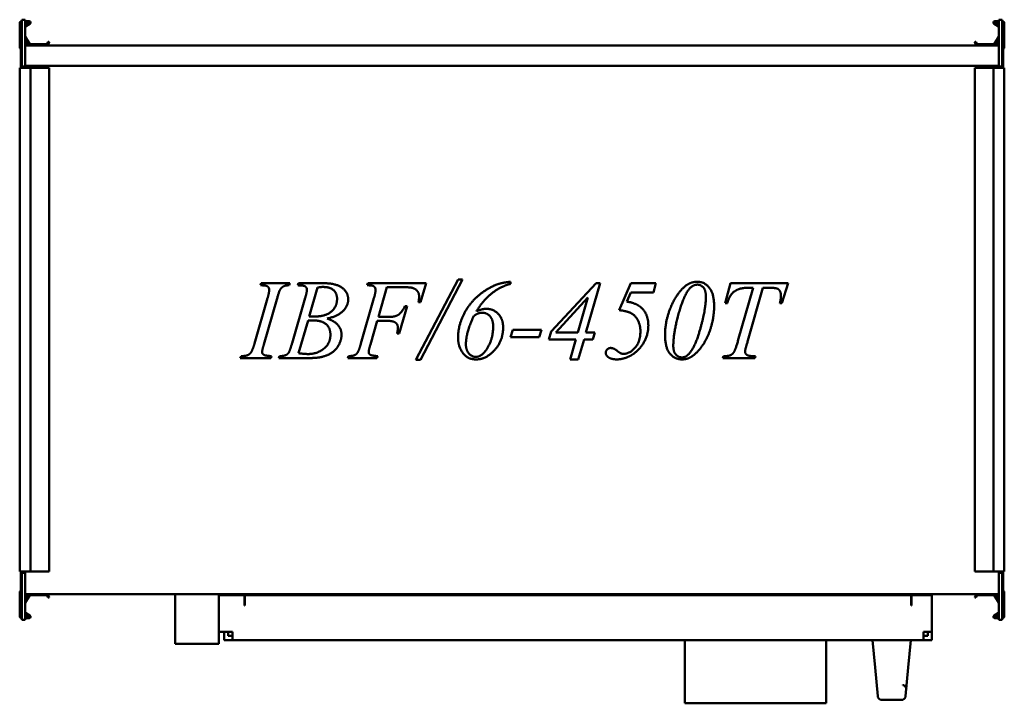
# Model space of a CAD drawing. Header units: millimetres. Extents: x 478 to 1202, y 343 to 845.
import ezdxf

# ---------------------------------------------------------------- set-up
doc = ezdxf.new("R2010")
doc.units = ezdxf.units.MM
doc.header["$LTSCALE"] = 4
doc.layers.add('Widoczne (ISO)', color=7, linetype='Continuous', lineweight=50)

msp = doc.modelspace()

# ---------------------------------------------------------------- linework, layer by layer
at = {"layer": 'Widoczne (ISO)'}
for p, q in [((478.2, 825), (478.2, 842.8)), ((479.4, 844), (479.8, 844)), ((479.8, 845.2), (479.8, 810.7)), ((482.3, 845.2), (479.8, 845.2)), ((482.3, 810.7), (482.3, 845.2)), ((482.3, 844), (485.2, 844)), ((485.2, 843.2), (482.3, 843.2)), ((482.3, 841.09), (485.3, 842.83)), ((485.7, 842.13), (482.4, 840.23)), ((1197.6, 840.23), (1194.3, 842.13)), ((1194.7, 842.83), (1197.7, 841.09)), ((1194.8, 844), (1197.7, 844)), ((1197.7, 843.2), (1194.8, 843.2)), ((1197.7, 845.2), (1200.2, 845.2)), ((1197.7, 845.2), (1197.7, 810.7)), ((1200.2, 810.7), (1200.2, 845.2)), ((1200.2, 844), (1200.6, 844)), ((1201.8, 842.8), (1201.8, 825)), ((482.33, 832.86), (485.59, 827.2)), ((1194.41, 827.2), (1197.67, 832.86)), ((479, 831.2), (479, 810.7)), ((479.8, 831.2), (479, 831.2)), ((484.9, 826.8), (482.3, 831.31)), ((482.3, 828.2), (483.4, 828.2)), ((483.4, 826.6), (482.3, 826.6)), ((1197.7, 826.3), (482.3, 826.3)), ((485.77, 827.1), (498.06, 827.1)), ((498.24, 827.2), (499.18, 828.83)), ((499.87, 828.43), (498.93, 826.8)), ((499.45, 828.9), (499.8, 828.7)), ((1181.07, 826.8), (1180.13, 828.43)), ((1180.2, 828.7), (1180.55, 828.9)), ((1180.82, 828.83), (1181.76, 827.2)), ((1181.94, 827.1), (1194.23, 827.1)), ((1197.7, 831.31), (1195.1, 826.8)), ((1196.6, 828.2), (1197.7, 828.2)), ((1197.7, 826.6), (1196.6, 826.6)), ((1200.2, 831.2), (1201, 831.2)), ((1201, 831.2), (1201, 810.7)), ((479, 810.7), (479.8, 810.7)), ((479, 810.7), (479, 809.7)), ((479.8, 810.7), (482.3, 810.7)), ((481.5, 809.7), (481.5, 810.7)), ((1197.7, 811.3), (482.3, 811.3)), ((1200.2, 810.7), (1197.7, 810.7)), ((1198.5, 810.7), (1198.5, 809.7)), ((1201, 810.7), (1200.2, 810.7)), ((1201, 809.7), (1201, 810.7)), ((479.4, 809.7), (478.2, 809.7)), ((478.2, 809.7), (478.2, 439.7)), ((479.4, 809.7), (485.2, 809.7)), ((486.2, 809.7), (485.2, 809.7)), ((486.2, 809.7), (498.06, 809.7)), ((486.2, 809.7), (486.2, 439.7)), ((498.06, 809.7), (498.24, 809.7)), ((498.24, 809.7), (499.18, 809.7)), ((499.45, 809.7), (499.18, 809.7)), ((499.45, 809.7), (499.8, 809.7)), ((499.9, 809.7), (499.8, 809.7)), ((499.9, 809.7), (499.9, 439.7)), ((1180.1, 809.7), (1180.2, 809.7)), ((1180.1, 439.7), (1180.1, 809.7)), ((1180.55, 809.7), (1180.2, 809.7)), ((1180.55, 809.7), (1180.82, 809.7)), ((1181.76, 809.7), (1180.82, 809.7)), ((1181.94, 809.7), (1181.76, 809.7)), ((1193.8, 809.7), (1181.94, 809.7)), ((1193.8, 809.7), (1194.8, 809.7)), ((1193.8, 439.7), (1193.8, 809.7)), ((1200.6, 809.7), (1194.8, 809.7)), ((1200.6, 809.7), (1201.8, 809.7)), ((1201.8, 439.7), (1201.8, 809.7)), ((655.23, 650), (655.72, 651.48)), ((655.72, 651.48), (676.75, 651.48)), ((676.75, 651.48), (676.3, 650)), ((682.64, 650), (683.18, 651.48)), ((683.18, 651.48), (702.95, 651.48)), ((733.5, 650), (734, 651.48)), ((734, 651.48), (776.87, 651.48)), ((769.27, 595.22), (800.32, 654.18)), ((803.74, 654.18), (772.82, 595.22)), ((776.87, 651.48), (772.82, 637.6)), ((800.32, 654.18), (803.74, 654.18)), ((838.83, 652.6), (838.83, 651.03)), ((868.71, 615.98), (901.79, 651.48)), ((904.84, 651.48), (894.37, 615.31)), ((901.79, 651.48), (904.84, 651.48)), ((918.68, 631.75), (927.4, 651.48)), ((927.4, 651.48), (945.78, 651.48)), ((945.78, 651.48), (943.89, 644.79)), ((996.78, 636.88), (1000.64, 651.48)), ((1000.64, 651.48), (1042.88, 651.48)), ((1042.88, 651.48), (1038.34, 636.88)), ((697.06, 648.29), (690.95, 627.13)), ((748.11, 648.61), (741.82, 626.72)), ((759.21, 648.61), (748.11, 648.61)), ((927.31, 644.79), (924.3, 638.05)), ((943.89, 644.79), (927.31, 644.79)), ((1006.08, 609.15), (1017.31, 648.2)), ((1024.32, 648.2), (1013.36, 609.33)), ((1017.31, 648.2), (1014.17, 648.2)), ((1028.86, 648.2), (1024.32, 648.2)), ((650.78, 607.27), (660.35, 640.47)), ((667.18, 639.62), (657.66, 606.46)), ((678.42, 607.49), (688.03, 640.79)), ((729.01, 607.27), (738.54, 640.43)), ((772.82, 637.6), (771.29, 637.6)), ((895.85, 641.01), (872.17, 615.31)), ((888.44, 615.31), (895.85, 641.01)), ((998.26, 636.88), (996.78, 636.88)), ((1038.34, 636.88), (1036.86, 636.88)), ((762.85, 634.63), (757.14, 614.63)), ((761.32, 634.63), (762.85, 634.63)), ((690.1, 624.07), (683.18, 600.08)), ((741.01, 623.85), (735.98, 606.46)), ((748.38, 623.85), (741.01, 623.85)), ((741.82, 626.72), (749.1, 626.72)), ((838.92, 611.8), (840.58, 617.2)), ((840.58, 617.2), (861.61, 617.2)), ((861.61, 617.2), (859.95, 611.8)), ((867.01, 610.28), (868.71, 615.98)), ((872.17, 615.31), (888.44, 615.31)), ((894.37, 615.31), (900.93, 615.31)), ((900.93, 615.31), (899.45, 610.28)), ((757.14, 614.63), (755.52, 614.63)), ((859.95, 611.8), (838.92, 611.8)), ((886.96, 610.28), (867.01, 610.28)), ((882.69, 595.54), (886.96, 610.28)), ((892.93, 610.28), (888.66, 595.54)), ((899.45, 610.28), (892.93, 610.28)), ((640.31, 596.48), (640.89, 597.96)), ((662.69, 596.48), (640.31, 596.48)), ((663.14, 597.96), (662.69, 596.48)), ((668.71, 596.48), (669.2, 597.96)), ((688.84, 596.48), (668.71, 596.48)), ((719.26, 596.48), (719.8, 597.96)), ((740.78, 596.48), (719.26, 596.48)), ((741.28, 597.96), (740.78, 596.48)), ((772.82, 595.22), (769.27, 595.22)), ((888.66, 595.54), (882.69, 595.54)), ((994.89, 596.48), (995.34, 597.96)), ((1018.57, 596.48), (994.89, 596.48)), ((995.34, 597.96), (996.42, 597.96)), ((1017.18, 597.96), (1019.02, 597.96)), ((1019.02, 597.96), (1018.57, 596.48)), ((479.4, 439.7), (478.2, 439.7)), ((479, 439.7), (479, 438.7)), ((479, 438.7), (479.8, 438.7)), ((479, 418.2), (479, 438.7)), ((479.4, 439.7), (485.2, 439.7)), ((479.8, 438.7), (479.8, 404.2)), ((479.8, 438.7), (482.3, 438.7)), ((481.5, 438.7), (481.5, 439.7)), ((482.3, 404.2), (482.3, 438.7)), ((486.2, 439.7), (485.2, 439.7)), ((486.2, 439.7), (498.06, 439.7)), ((498.06, 439.7), (498.24, 439.7)), ((498.24, 439.7), (499.18, 439.7)), ((499.45, 439.7), (499.18, 439.7)), ((499.45, 439.7), (499.8, 439.7)), ((499.9, 439.7), (499.8, 439.7)), ((1180.1, 439.7), (1180.2, 439.7)), ((1180.55, 439.7), (1180.2, 439.7)), ((1180.55, 439.7), (1180.82, 439.7)), ((1181.76, 439.7), (1180.82, 439.7)), ((1181.94, 439.7), (1181.76, 439.7)), ((1193.8, 439.7), (1181.94, 439.7)), ((1193.8, 439.7), (1194.8, 439.7)), ((1200.6, 439.7), (1194.8, 439.7)), ((1200.2, 438.7), (1197.7, 438.7)), ((1197.7, 438.7), (1197.7, 404.2)), ((1198.5, 439.7), (1198.5, 438.7)), ((1201, 438.7), (1200.2, 438.7)), ((1200.2, 404.2), (1200.2, 438.7)), ((1200.6, 439.7), (1201.8, 439.7)), ((1201, 438.7), (1201, 439.7)), ((1201, 418.2), (1201, 438.7)), ((478.2, 406.6), (478.2, 424.4)), ((482.3, 423.1), (1197.7, 423.1)), ((482.3, 422.8), (483.4, 422.8)), ((482.3, 418.09), (484.9, 422.6)), ((483.4, 421.2), (482.3, 421.2)), ((485.59, 422.2), (482.33, 416.54)), ((498.06, 422.3), (485.77, 422.3)), ((499.18, 420.57), (498.24, 422.2)), ((498.93, 422.6), (499.87, 420.97)), ((499.8, 420.7), (499.45, 420.5)), ((592.5, 423.1), (592.5, 386.6)), ((624.5, 386.6), (624.5, 423.1)), ((624.5, 422.3), (643.5, 422.3)), ((643.5, 414.8), (643.5, 422.3)), ((643.6, 422.3), (1133.4, 422.3)), ((643.6, 416.3), (643.6, 422.3)), ((1133.4, 422.3), (1133.4, 416.3)), ((1133.5, 422.3), (1148.5, 422.3)), ((1133.5, 422.3), (1133.5, 414.8)), ((1148.5, 422.3), (1148.5, 395.3)), ((1180.13, 420.97), (1181.07, 422.6)), ((1180.55, 420.5), (1180.2, 420.7)), ((1181.76, 422.2), (1180.82, 420.57)), ((1194.23, 422.3), (1181.94, 422.3)), ((1197.67, 416.54), (1194.41, 422.2)), ((1195.1, 422.6), (1197.7, 418.09)), ((1196.6, 422.8), (1197.7, 422.8)), ((1197.7, 421.2), (1196.6, 421.2)), ((1201.8, 424.4), (1201.8, 406.6)), ((479.8, 418.2), (479, 418.2)), ((643.6, 414.8), (643.5, 414.8)), ((643.6, 416.3), (643.6, 414.8)), ((1133.4, 414.8), (1133.4, 416.3)), ((1133.5, 414.8), (1133.4, 414.8)), ((1200.2, 418.2), (1201, 418.2)), ((479.8, 405.4), (479.4, 405.4)), ((485.3, 406.57), (482.3, 408.31)), ((482.3, 406.2), (485.2, 406.2)), ((485.2, 405.4), (482.3, 405.4)), ((482.4, 409.17), (485.7, 407.27)), ((1194.3, 407.27), (1197.6, 409.17)), ((1197.7, 408.31), (1194.7, 406.57)), ((1194.8, 406.2), (1197.7, 406.2)), ((1197.7, 405.4), (1194.8, 405.4)), ((1200.6, 405.4), (1200.2, 405.4)), ((482.3, 404.2), (479.8, 404.2)), ((1197.7, 404.2), (1200.2, 404.2)), ((624.5, 395.3), (634.5, 395.3)), ((628.5, 389.3), (628.5, 395.3)), ((631.5, 395.3), (631.5, 392.3)), ((634.5, 392.3), (631.5, 392.3)), ((634.5, 395.3), (634.5, 389.3)), ((1142.5, 395.3), (1142.5, 389.3)), ((1142.5, 395.3), (1148.5, 395.3)), ((1142.5, 392.3), (1145.5, 392.3)), ((1145.5, 392.3), (1145.5, 395.3)), ((1148.5, 389.3), (1148.5, 395.3)), ((624.5, 386.6), (592.5, 386.6)), ((634.5, 389.3), (628.5, 389.3)), ((634.5, 389.3), (1142.5, 389.3)), ((967, 342.8), (967, 389.3)), ((1071, 342.8), (1071, 389.3)), ((1105, 389.3), (1106.84, 369.09)), ((1131.16, 369.09), (1133, 389.3)), ((1142.5, 389.3), (1148.5, 389.3)), ((1108.75, 348.03), (1106.84, 369.09)), ((1131.16, 369.09), (1129.25, 348.03)), ((967, 342.8), (1071, 342.8)), ((1111.74, 345.3), (1126.26, 345.3))]:
    msp.add_line(p, q, dxfattribs=at)
for centre, radius, start, end in [((479.4, 842.8), 1.2, 90, 180), ((482.5, 840.06), 0.2, 120, 180), ((485.2, 843), 1, 300, 90), ((485.2, 843), 0.2, 300, 90), ((1194.8, 843), 1, 90, 240), ((1194.8, 843), 0.2, 90, 240), ((1197.5, 840.06), 0.2, 0, 60), ((1200.6, 842.8), 1.2, 0, 90), ((482.5, 832.96), 0.2, 180, 210), ((1197.5, 832.96), 0.2, 330, 0), ((479.2, 825), 1, 180, 258.46304), ((483.4, 827.4), 0.8, 270, 90), ((485.77, 827.3), 1, 210, 270), ((485.77, 827.3), 0.2, 210, 270), ((498.06, 827.3), 0.2, 270, 330), ((498.06, 827.3), 1, 270, 330), ((499.35, 828.73), 0.2, 60, 150), ((499.7, 828.53), 0.2, 330, 60), ((1180.3, 828.53), 0.2, 120, 210), ((1180.65, 828.73), 0.2, 30, 120), ((1181.94, 827.3), 1, 210, 270), ((1181.94, 827.3), 0.2, 210, 270), ((1194.23, 827.3), 0.2, 270, 330), ((1194.23, 827.3), 1, 270, 330), ((1196.6, 827.4), 0.8, 90, 270), ((1200.8, 825), 1, 281.53696, 0), ((479.2, 424.4), 1, 101.53696, 180), ((483.4, 422), 0.8, 270, 90), ((485.77, 422.1), 1, 90, 150), ((485.77, 422.1), 0.2, 90, 150), ((498.06, 422.1), 1, 30, 90), ((498.06, 422.1), 0.2, 30, 90), ((499.35, 420.67), 0.2, 210, 300), ((499.7, 420.87), 0.2, 300, 30), ((1180.3, 420.87), 0.2, 150, 240), ((1180.65, 420.67), 0.2, 240, 330), ((1181.94, 422.1), 1, 90, 150), ((1181.94, 422.1), 0.2, 90, 150), ((1194.23, 422.1), 1, 30, 90), ((1194.23, 422.1), 0.2, 30, 90), ((1196.6, 422), 0.8, 90, 270), ((1200.8, 424.4), 1, 0, 78.46304), ((482.5, 416.44), 0.2, 150, 180), ((1197.5, 416.44), 0.2, 0, 30), ((479.4, 406.6), 1.2, 180, 270), ((482.5, 409.34), 0.2, 180, 240), ((485.2, 406.4), 1, 270, 60), ((485.2, 406.4), 0.2, 270, 60), ((1194.8, 406.4), 1, 120, 270), ((1194.8, 406.4), 0.2, 120, 270), ((1197.5, 409.34), 0.2, 300, 0), ((1200.6, 406.6), 1.2, 270, 0), ((1111.74, 348.3), 3, 185.19443, 199.47122), ((1126.26, 348.3), 3, 340.52878, 354.80557), ((1111.74, 348.3), 3, 199.47122, 270), ((1126.26, 348.3), 3, 270, 340.52878)]:
    msp.add_arc(centre, radius, start, end, dxfattribs=at)
for points in [[(702.95, 651.48), (707.94, 651.48), (715.76, 648.38), (719.62, 642.9), (719.62, 639.8)], [(828.41, 650.4), (832.63, 652.02), (838.83, 652.6)], [(966.72, 648.87), (970.98, 652.6), (976.24, 652.6)], [(976.24, 652.6), (981.45, 652.6), (988.55, 643.93), (988.55, 634.59)], [(661.56, 646.72), (661.56, 647.75), (660.49, 649.23), (658.33, 650), (655.23, 650)], [(660.35, 640.47), (661.56, 644.61), (661.56, 646.72)], [(672.44, 649.37), (670.6, 648.52), (668.71, 645.24), (667.18, 639.62)], [(676.3, 650), (673.7, 650.04), (672.44, 649.37)], [(683.9, 649.95), (683.22, 649.95), (682.64, 650)], [(689.29, 646.72), (689.29, 648.2), (687.04, 649.95), (683.9, 649.95)], [(688.03, 640.79), (689.29, 645.01), (689.29, 646.72)], [(700.84, 648.78), (699.35, 648.78), (697.06, 648.29)], [(711.44, 639.93), (711.44, 644.11), (706.36, 648.78), (700.84, 648.78)], [(739.71, 646.72), (739.71, 647.75), (738.67, 649.28), (736.61, 650), (733.5, 650)], [(738.54, 640.43), (739.71, 644.43), (739.71, 646.72)], [(766.49, 648.2), (764.82, 648.61), (759.21, 648.61)], [(771.74, 641.73), (771.74, 644.43), (768.78, 647.57), (766.49, 648.2)], [(800.37, 611.58), (800.37, 619.89), (808.1, 636.07), (821.31, 647.66), (828.41, 650.4)], [(838.83, 651.03), (831.87, 649.41), (818.79, 639.03), (813.85, 630.86)], [(956.02, 632.25), (960.25, 643.21), (966.72, 648.87)], [(976.33, 650.49), (974, 650.49), (969.14, 646.81), (963.97, 635.12), (961.59, 625.91)], [(982.49, 641.73), (982.49, 646.22), (978.8, 650.49), (976.33, 650.49)], [(1014.17, 648.2), (1009.22, 648.2), (1003.16, 645.77), (999.43, 641.15), (998.26, 636.88)], [(1035.83, 647.08), (1034.48, 648.2), (1028.86, 648.2)], [(1037.62, 642.58), (1037.62, 645.55), (1035.83, 647.08)], [(694.77, 627.08), (703.22, 627.08), (711.44, 634.41), (711.44, 639.93)], [(719.62, 639.8), (719.62, 635.08), (712.39, 627.4), (704.21, 625.6)], [(771.29, 637.6), (771.74, 640.11), (771.74, 641.73)], [(924.3, 638.05), (930.9, 637.01), (934.54, 633.96)], [(977.05, 613.6), (982.49, 630.9), (982.49, 641.73)], [(1036.86, 636.88), (1037.62, 640.07), (1037.62, 642.58)], [(749.1, 626.72), (753.95, 626.72), (758.76, 629.73), (761.32, 634.63)], [(818.07, 629.87), (816.63, 629.87), (814.07, 628.92), (811.92, 627.44)], [(813.85, 630.86), (818.25, 632.74), (821.04, 632.74)], [(826.16, 619.89), (826.16, 624.7), (821.44, 629.87), (818.07, 629.87)], [(821.04, 632.74), (826.21, 632.74), (833.48, 625.28), (833.48, 618.95)], [(934.36, 616.07), (934.36, 621.11), (930.27, 628.25), (923.94, 631.17), (918.68, 631.75)], [(934.54, 633.96), (940.2, 629.19), (940.2, 620.7)], [(952.47, 613.6), (952.47, 622.9), (956.02, 632.25)], [(988.55, 634.59), (988.55, 626.54), (983.3, 609.83), (978.49, 603.72)], [(693.38, 624.25), (692.03, 624.25), (690.1, 624.07)], [(690.95, 627.13), (693.6, 627.08), (694.77, 627.08)], [(706.54, 613.65), (706.54, 618.63), (700.3, 624.25), (693.38, 624.25)], [(704.21, 625.6), (709.6, 623.71), (714.72, 617.56), (714.72, 613.87)], [(756.15, 618.63), (756.15, 621.15), (752.87, 623.85), (748.38, 623.85)], [(811.92, 627.44), (806.12, 615.08), (806.12, 606.68)], [(961.59, 625.91), (958.54, 613.87), (958.54, 605.42)], [(755.52, 614.63), (756.15, 617.06), (756.15, 618.63)], [(813.35, 597.38), (818.07, 597.38), (826.16, 610.95), (826.16, 619.89)], [(833.48, 618.95), (833.48, 609.24), (820.95, 595.54), (813.76, 595.54)], [(922.05, 599.63), (926.63, 599.63), (934.36, 608.75), (934.36, 616.07)], [(940.2, 620.7), (940.2, 615.04), (936.03, 605.92), (930, 599.76), (926.54, 597.96)], [(690.14, 599.49), (696.61, 599.49), (706.54, 607.13), (706.54, 613.65)], [(714.72, 613.87), (714.72, 609.74), (710.5, 602.28), (703.89, 598.14), (699.22, 597.16)], [(813.76, 595.54), (807.15, 595.54), (800.37, 605.24), (800.37, 611.58)], [(964.87, 595.54), (959.57, 595.54), (952.47, 604.21), (952.47, 613.6)], [(969.05, 598.64), (973.73, 603.04), (977.05, 613.6)], [(1001.27, 599), (1002.44, 599.67), (1004.37, 603.27), (1006.08, 609.15)], [(1013.36, 609.33), (1011.29, 602.77), (1011.29, 601.24)], [(648.04, 600.44), (649.39, 602.37), (650.78, 607.27)], [(657.66, 606.46), (656.35, 602.28), (656.35, 601.11)], [(656.35, 601.11), (656.35, 600.21), (657.39, 598.91), (659.59, 598.19), (663.14, 597.96)], [(675.85, 600.39), (676.8, 601.96), (678.42, 607.49)], [(726.41, 600.39), (727.53, 602.05), (729.01, 607.27)], [(735.98, 606.46), (734.67, 602.41), (734.67, 601.06)], [(734.67, 601.06), (734.67, 599.72), (736.92, 598.23), (741.28, 597.96)], [(806.12, 606.68), (806.12, 602.37), (810.52, 597.38), (813.35, 597.38)], [(908.93, 600.39), (908.93, 601.87), (911.04, 603.94), (912.57, 603.94)], [(912.57, 603.94), (914.73, 603.94), (917.38, 601.78)], [(917.38, 601.78), (919, 600.44), (920.03, 599.99)], [(958.54, 605.42), (958.54, 601.2), (962.22, 597.02), (964.83, 597.02)], [(978.49, 603.72), (974.67, 598.91), (970.49, 596.75)], [(1011.29, 601.24), (1011.29, 599.81), (1013.9, 597.96), (1017.18, 597.96)], [(640.89, 597.96), (644.31, 598.05), (645.39, 598.55)], [(645.39, 598.55), (647.19, 599.22), (648.04, 600.44)], [(669.2, 597.96), (672.39, 598.05), (673.52, 598.59)], [(673.52, 598.59), (675.13, 599.27), (675.85, 600.39)], [(683.18, 600.08), (687.63, 599.49), (690.14, 599.49)], [(699.22, 597.16), (695.89, 596.48), (688.84, 596.48)], [(719.8, 597.96), (722.99, 598.05), (724.02, 598.55)], [(724.02, 598.55), (725.64, 599.22), (726.41, 600.39)], [(910.55, 597.33), (908.93, 598.55), (908.93, 600.39)], [(917.06, 595.54), (912.93, 595.54), (910.55, 597.33)], [(926.54, 597.96), (921.83, 595.54), (917.06, 595.54)], [(920.03, 599.99), (920.88, 599.63), (922.05, 599.63)], [(964.83, 597.02), (967.3, 597.02), (969.05, 598.64)], [(970.49, 596.75), (968.06, 595.54), (964.87, 595.54)], [(996.42, 597.96), (999.56, 597.96), (1001.27, 599)]]:
    msp.add_open_spline(points, degree=2, dxfattribs=at)
msp.add_open_spline([(1129.8, 354.15), (1129.77, 353.79), (1129.75, 353.51), (1129.72, 353.22), (1129.71, 353.15), (1129.71, 353.08), (1129.71, 353.06), (1129.7, 353.04), (1129.7, 353.04), (1129.7, 353.03), (1129.7, 353.03), (1129.7, 353.03), (1129.7, 353.03), (1129.7, 353.03), (1129.7, 353.03), (1129.7, 353.03), (1129.7, 353.03), (1129.7, 353.03), (1129.7, 353.03), (1129.7, 353.03), (1129.7, 353.03), (1129.7, 353.03), (1129.7, 353.03), (1129.7, 353.03), (1129.7, 353.03), (1129.7, 353.03), (1129.7, 353.03), (1129.7, 353.03), (1129.7, 353.03), (1129.7, 353.04), (1129.7, 353.04), (1129.72, 353.18), (1129.72, 353.31), (1129.7, 353.76), (1129.63, 354.09), (1129.4, 354.68), (1129.23, 354.97), (1128.82, 355.46), (1128.58, 355.67), (1128.04, 356.01), (1127.74, 356.14), (1127.35, 356.23), (1127.27, 356.25), (1127.18, 356.26)], degree=3, knots=[0, 0, 0, 0, 0.373311, 0.373311, 0.563866, 0.563866, 0.659633, 0.659633, 0.707574, 0.707574, 0.73155, 0.73155, 0.743538, 0.743538, 0.749531, 0.749531, 0.752528, 0.752528, 0.754026, 0.754026, 0.754775, 0.754775, 0.755149, 0.755149, 0.755456, 0.755456, 0.755494, 0.755494, 0.755518, 0.755518, 0.757379, 0.757379, 0.796743, 0.796743, 0.893017, 0.893017, 0.98889, 0.98889, 1.084658, 1.084658, 1.179044, 1.179044, 1.205124, 1.205124, 1.205124, 1.205124], dxfattribs=at)

doc.saveas('drawing.dxf')
